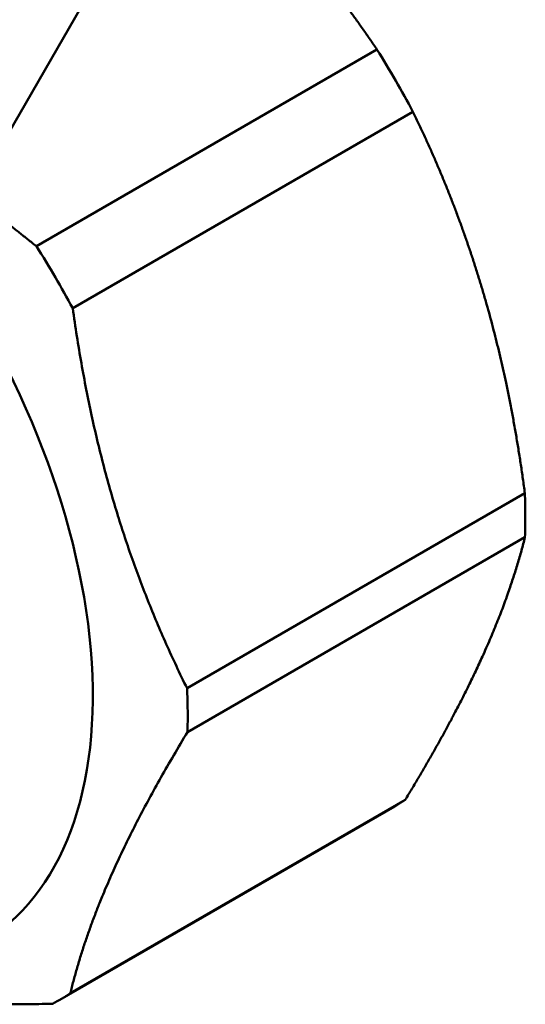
# Model space of a CAD drawing. Header units: millimetres. Extents: x 33 to 194, y 73 to 246.
# Tile 4 of 10: x 181 to 194, y 95 to 121. Entities that reach past the tile are written whole.
import ezdxf

# ---------------------------------------------------------------- set-up
doc = ezdxf.new("R2010")
doc.units = ezdxf.units.MM
doc.layers.add('Видимый контур (ГОСТ)', color=7, linetype='Continuous', lineweight=50)

msp = doc.modelspace()

# ---------------------------------------------------------------- linework, layer by layer
at = {"layer": 'Видимый контур (ГОСТ)'}
for p, q in [((183.577, 123.134), (179.385, 115.868)), ((181.243, 114.818), (190.246, 120.016)), ((182.204, 113.178), (191.198, 118.371)), ((185.225, 103.138), (194.156, 108.294)), ((185.237, 101.981), (194.16, 107.132)), ((182.139, 95.078), (190.995, 100.191)), ((181.861, 94.906), (190.715, 100.018))]:
    msp.add_line(p, q, dxfattribs=at)
msp.add_ellipse((172.657, 108.747), major_axis=(7.125, -12.341), ratio=0.57735, start_param=0, end_param=1.775661, dxfattribs=at)
for points, weights in [([(190.246, 120.016), (188.81, 122.136), (187.104, 123.937)], [1.03538298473, 1.03229735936, 1]), ([(193.035, 113.664), (192.325, 116.055), (191.198, 118.371)], [1, 1.03247972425, 1.03541689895]), ([(179.573, 116.193), (180.365, 115.502), (181.243, 114.818)], [1.14757096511, 1.13969096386, 1.1266261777]), ([(194.156, 108.294), (193.775, 111.176), (193.035, 113.664)], [1.03561073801, 1.03383651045, 1]), ([(182.204, 113.178), (182.954, 107.733), (185.225, 103.138)], [1.12626511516, 1.19417417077, 1.12352117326]), ([(193.035, 103.977), (193.779, 105.62), (194.16, 107.132)], [1, 1.03401961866, 1.03562900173]), ([(190.995, 100.191), (192.264, 102.272), (193.035, 103.977)], [1.03570568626, 1.03536919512, 1]), ([(185.237, 101.981), (182.866, 98.061), (182.139, 95.078)], [1.12314310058, 1.19734622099, 1.12029998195]), ([(181.672, 94.802), (179.153, 94.741), (177.242, 94.94)], [1.12012267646, 1.1608111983, 1.15950671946])]:
    msp.add_rational_spline(points, weights, degree=2, dxfattribs=at)
for points, knots in [([(191.198, 118.371), (191.05, 118.649), (190.898, 118.922), (190.584, 119.465), (190.418, 119.741), (190.246, 120.016)], [3.6454017, 3.6454017, 3.6454017, 3.6454017, 3.7381511, 3.7381511, 3.8337435, 3.8337435, 3.8337435, 3.8337435]), ([(181.243, 114.818), (181.416, 114.544), (181.583, 114.269), (181.9, 113.727), (182.054, 113.455), (182.204, 113.178)], [6.1108533, 6.1108533, 6.1108533, 6.1108533, 6.2064458, 6.2064458, 6.2991951, 6.2991951, 6.2991951, 6.2991951]), ([(194.16, 107.132), (194.166, 107.319), (194.169, 107.507), (194.168, 107.891), (194.164, 108.091), (194.156, 108.294)], [2.4300053, 2.4300053, 2.4300053, 2.4300053, 2.4987674, 2.4987674, 2.5704112, 2.5704112, 2.5704112, 2.5704112]), ([(185.225, 103.138), (185.234, 102.936), (185.24, 102.737), (185.244, 102.354), (185.242, 102.167), (185.237, 101.981)], [7.3741856, 7.3741856, 7.3741856, 7.3741856, 7.4458294, 7.4458294, 7.5145916, 7.5145916, 7.5145916, 7.5145916]), ([(190.715, 100.018), (190.73, 100.026), (190.745, 100.035), (190.839, 100.091), (190.917, 100.139), (190.995, 100.191)], [1.24311686, 1.24311686, 1.24311686, 1.24311686, 1.2519921, 1.2519921, 1.299556, 1.299556, 1.299556, 1.299556]), ([(182.139, 95.078), (182.062, 95.027), (181.984, 94.978), (181.829, 94.887), (181.751, 94.844), (181.672, 94.802)], [8.64504085, 8.64504085, 8.64504085, 8.64504085, 8.69260475, 8.69260475, 8.73885224, 8.73885224, 8.73885224, 8.73885224])]:
    msp.add_open_spline(points, degree=3, knots=knots, dxfattribs=at)

doc.saveas('drawing.dxf')
